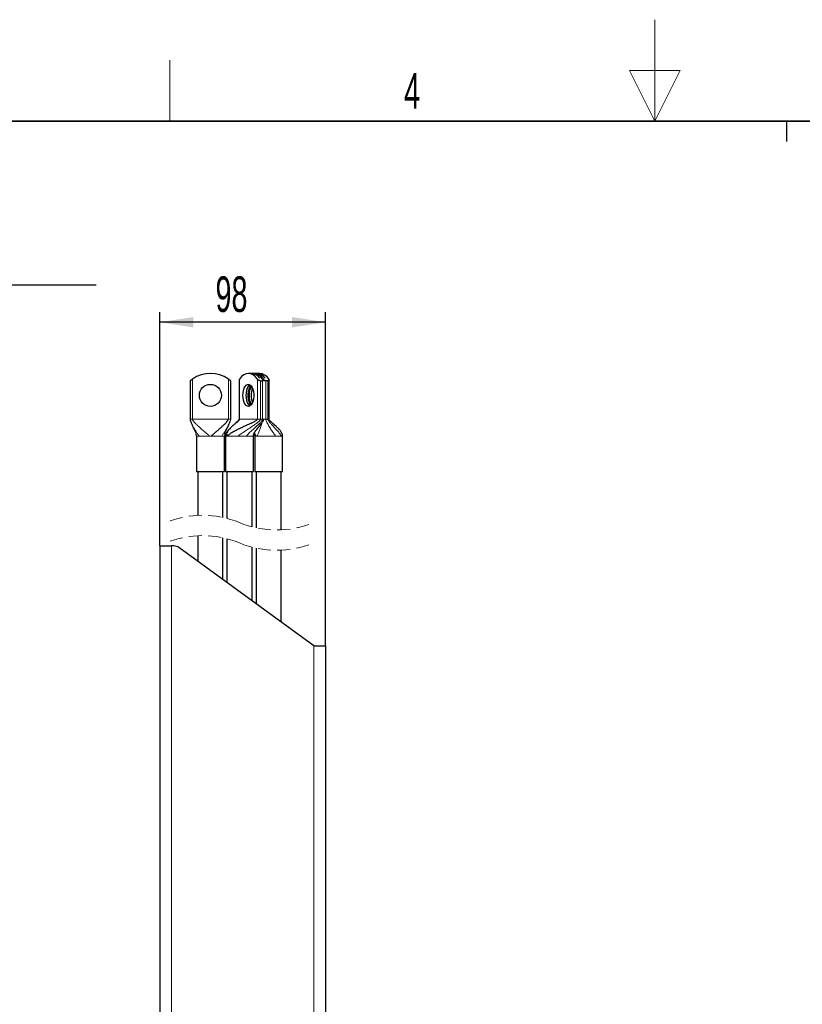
# Model space of a CAD drawing. Header units: millimetres. Extents: x 5 to 418, y 2 to 292.
# Tile 14 of 25: x 154 to 232, y 196 to 292. Entities that reach past the tile are written whole.
import ezdxf

# ---------------------------------------------------------------- set-up
doc = ezdxf.new("R2010")
doc.units = ezdxf.units.MM
doc.linetypes.add('HIDDEN', pattern=[1.905, 1.27, -0.635])
doc.layers.add('SLD-0', color=7, linetype='Continuous')
doc.styles.add('SLDTEXTSTYLE0', font='TXT', dxfattribs={"width": 0.605})
doc.dimstyles.new('SLDDIMSTYLE0', dxfattribs={"dimtxt": 3.5, "dimasz": 3.302, "dimexe": 0, "dimexo": 0.0625, "dimgap": 0.875, "dimtad": 1, "dimlfac": 6, "dimrnd": 1e-09, "dimzin": 12, "dimdsep": 46, "dimtxsty": 'SLDTEXTSTYLE0', "dimsah": 1, "dimcen": 0.09, "dimadec": 0, "dimazin": 3, "dimtfac": 1, "dimtofl": 0, "dimtmove": 0, "dimatfit": 3, "dimfxl": 1, "dimfrac": 2, "dimtolj": 1, "dimtzin": 12, "dimarcsym": 0})

# ---------------------------------------------------------------- blocks, each defined once
blk = doc.blocks.new('SW_NOTE_0')
at = {"layer": 'SLD-0', "color": 0}
blk.add_line((30.219, 0), (0, 0), dxfattribs=at)
at = {"layer": 'SLD-0', "color": 0, "attachment_point": 1, "style": 'SLDTEXTSTYLE0'}
for s, insert, char_height in [('M12 Erdung', (0.471, 9.784), 3.5), ('protective earth', (1.662, 4.119), 3.175)]:
    blk.add_mtext(s, dxfattribs=dict(at, insert=insert, char_height=char_height))
blk = doc.blocks.new('_D_8')
at = {"layer": 'SLD-0', "color": 7}
for p, q in [((168.256, 240.698), (168.256, 263.722)), ((184.59, 230.865), (184.59, 263.722)), ((184.59, 262.722), (168.256, 262.722))]:
    blk.add_line(p, q, dxfattribs=at)
for points in [[(168.256, 262.722), (171.558, 262.214), (171.558, 263.23)], [(184.59, 262.722), (181.288, 263.23), (181.288, 262.214)]]:
    blk.add_solid(points, dxfattribs=at)
at = {"layer": 'SLD-0', "color": 7, "insert": (173.749, 267.233), "char_height": 3.5, "attachment_point": 1, "style": 'SLDTEXTSTYLE0'}
blk.add_mtext('98', dxfattribs=at)

msp = doc.modelspace()

# ---------------------------------------------------------------- linework, layer by layer
at = {"color": 7, "linetype": 'Continuous', "lineweight": 25}
for p, q in [((171.247, 256.9525), (171.247, 253.1892)), ((175.247, 253.1892), (175.247, 256.9525)), ((176.0763, 257.0488), (176.0763, 253.1892)), ((177.2911, 257.6892), (176.9885, 257.6892)), ((177.5952, 257.6892), (177.2926, 257.6892)), ((177.804, 257.6892), (177.5013, 257.6892)), ((178.108, 257.6892), (177.8054, 257.6892)), ((178.1155, 257.2105), (178.1141, 257.2105)), ((178.1882, 256.9525), (178.3905, 256.9525)), ((178.5074, 257.0474), (178.5074, 257.0488)), ((178.6283, 257.2105), (178.6269, 257.2105)), ((178.9033, 256.9525), (178.701, 256.9525)), ((179.0202, 253.1892), (179.0202, 257.0488)), ((171.872, 251.5225), (171.8352, 251.7158)), ((171.872, 251.5225), (171.872, 248.0225)), ((174.622, 248.0225), (174.622, 251.5225)), ((174.7395, 251.5225), (174.7395, 248.0225)), ((177.4895, 248.0225), (177.4895, 251.5225)), ((177.607, 251.5225), (177.607, 248.0225)), ((180.357, 248.0225), (180.357, 251.5225)), ((171.872, 248.0225), (174.622, 248.0225)), ((172.0137, 248.0225), (172.0137, 243.7139)), ((174.4804, 243.5106), (174.4804, 248.0225)), ((174.7395, 248.0225), (177.4895, 248.0225)), ((174.8812, 248.0225), (174.8812, 243.4145)), ((177.3479, 242.5809), (177.3479, 248.0225)), ((177.607, 248.0225), (179.6678, 248.0225)), ((177.7487, 248.0225), (177.7487, 242.4848)), ((179.6678, 248.0225), (180.357, 248.0225)), ((180.2153, 242.2814), (180.2153, 248.0225)), ((172.0137, 241.7139), (172.0137, 239.1751)), ((174.4804, 237.3784), (174.4804, 241.5106)), ((174.8812, 241.4145), (174.8812, 237.0864)), ((168.2562, 240.698), (168.2562, 76.698)), ((168.2562, 240.698), (169.4229, 240.698)), ((169.6515, 240.698), (169.4229, 240.698)), ((183.4229, 230.8647), (170.1422, 240.5383)), ((177.3479, 235.2897), (177.3479, 240.5809)), ((177.7487, 240.4848), (177.7487, 234.9977)), ((180.2153, 233.201), (180.2153, 240.2814)), ((183.4229, 230.8647), (184.5895, 230.8647)), ((184.5895, 230.8647), (184.5895, 84.198))]:
    msp.add_line(p, q, dxfattribs=at)
at = {"color": 7, "linetype": 'Continuous', "lineweight": 18}
for p, q in [((171.4804, 253.1892), (171.4804, 257.1329)), ((175.0137, 257.1329), (175.0137, 253.1892)), ((176.1074, 253.1892), (176.1074, 257.1329)), ((177.8696, 257.1329), (177.8696, 253.1892)), ((178.1882, 253.1892), (178.1882, 256.9525)), ((178.3905, 256.9525), (178.3905, 253.1892)), ((178.701, 253.1892), (178.701, 256.9525)), ((178.9033, 256.9525), (178.9033, 253.1892)), ((171.247, 253.1892), (171.2603, 253.1892)), ((171.2603, 253.1892), (171.4804, 253.1892)), ((171.4804, 253.1892), (175.0137, 253.1892)), ((175.0137, 253.1892), (175.2338, 253.1892)), ((175.2338, 253.1892), (175.247, 253.1892)), ((176.0791, 253.1892), (176.1074, 253.1892)), ((176.1074, 253.1892), (177.8696, 253.1892)), ((177.8696, 253.1892), (178.1144, 253.1892)), ((178.1144, 253.1892), (178.1882, 253.1892)), ((178.1882, 253.1892), (178.3905, 253.1892)), ((178.3905, 253.1892), (178.5038, 253.1892)), ((178.5074, 253.1892), (178.701, 253.1892)), ((178.701, 253.1892), (178.9033, 253.1892)), ((178.9033, 253.1892), (178.9639, 253.1892)), ((178.9639, 253.1892), (179.0192, 253.1892)), ((172.089, 251.5225), (171.872, 251.5225)), ((172.1346, 251.5225), (172.089, 251.5225)), ((173.1607, 251.5225), (172.1346, 251.5225)), ((173.3334, 251.5225), (173.1607, 251.5225)), ((174.3594, 251.5225), (173.3334, 251.5225)), ((174.405, 251.5225), (174.3594, 251.5225)), ((174.622, 251.5225), (174.405, 251.5225)), ((174.6527, 251.7157), (174.622, 251.5225)), ((174.882, 251.5225), (174.7398, 251.5225)), ((174.9682, 251.5225), (174.882, 251.5225)), ((175.9688, 251.5225), (174.9682, 251.5225)), ((176.0495, 251.5225), (175.9688, 251.5225)), ((176.8003, 251.5225), (176.0495, 251.5225)), ((177.473, 251.5225), (176.8003, 251.5225)), ((177.7495, 251.5225), (177.6117, 251.5225)), ((177.8356, 251.5225), (177.7495, 251.5225)), ((179.6678, 251.5225), (177.8356, 251.5225)), ((180.2021, 251.5225), (179.6678, 251.5225)), ((180.2373, 251.5225), (180.2021, 251.5225)), ((180.3534, 251.5225), (180.2373, 251.5225)), ((169.4229, 240.698), (169.4229, 76.698)), ((183.4229, 84.198), (183.4229, 230.8647))]:
    msp.add_line(p, q, dxfattribs=at)
at = {"color": 7, "linetype": 'Continuous', "lineweight": 25, "flags": 128}
for points in [[(177.8696, 257.1329), (177.6679, 257.3719), (177.4504, 257.5468), (177.2221, 257.6534), (176.9885, 257.6892), (176.7548, 257.6534), (176.5266, 257.5468), (176.3091, 257.3719), (176.1074, 257.1329)], [(176.4628, 255.2727), (176.4482, 255.5225), (176.4628, 255.7723), (176.5057, 256.0087), (176.5746, 256.2189), (176.6658, 256.3915), (176.7745, 256.5172), (176.8947, 256.5894), (177.0199, 256.604), (177.1435, 256.5603), (177.2586, 256.4607), (177.3593, 256.3105), (177.4399, 256.1178), (177.4962, 255.893), (177.5251, 255.6483), (177.5251, 255.3967), (177.4962, 255.152), (177.4399, 254.9272), (177.3593, 254.7345), (177.2586, 254.5843), (177.1435, 254.4847), (177.0199, 254.441), (176.8947, 254.4556), (176.7745, 254.5278), (176.6658, 254.6535), (176.5746, 254.8262), (176.5057, 255.0363), (176.4628, 255.2727)], [(177.1398, 256.5625), (177.0771, 256.5172), (176.9685, 256.3915), (176.8772, 256.2189), (176.8083, 256.0087), (176.7654, 255.7723), (176.7508, 255.5225)], [(177.1405, 256.5621), (177.0786, 256.5172), (176.9699, 256.3915), (176.8787, 256.2189), (176.8097, 256.0087), (176.7668, 255.7723), (176.7523, 255.5225)], [(177.2449, 254.5689), (177.2312, 254.5843), (177.1305, 254.7345), (177.0499, 254.9272), (176.9936, 255.152), (176.9647, 255.3967), (176.9647, 255.6483), (176.9936, 255.893), (177.0499, 256.1178), (177.1305, 256.3105), (177.2312, 256.4607), (177.2449, 256.4761)], [(176.7508, 255.5225), (176.7654, 255.2727), (176.8083, 255.0363), (176.8772, 254.8262), (176.9685, 254.6535), (177.0771, 254.5278), (177.1398, 254.4825)], [(176.7523, 255.5225), (176.7668, 255.2727), (176.8097, 255.0363), (176.8787, 254.8262), (176.9699, 254.6535), (177.0786, 254.5278), (177.1405, 254.4829)]]:
    msp.add_lwpolyline(points, dxfattribs=at)
at = {"color": 7, "linetype": 'Continuous', "lineweight": 25}
msp.add_circle((173.247, 255.5225), 1.0833, dxfattribs=at)
for centre, radius, start, end in [((173.247, 254.6058), 3.0833, 55.042357, 124.957643), ((177.2127, 256.6075), 1.0845, 33.781749, 85.851359), ((177.2141, 256.6075), 1.0845, 33.781753, 85.851359), ((177.4032, 256.5579), 1.1355, 30.420656, 85.044903), ((177.4971, 256.5579), 1.1355, 30.420664, 85.044894), ((177.7255, 256.6075), 1.0845, 33.781764, 85.851348), ((177.7269, 256.6075), 1.0845, 33.781753, 85.851359), ((178.01, 256.5579), 1.1355, 30.420661, 85.044898), ((178.5886, 255.5967), 1.5355, 147.620798, 182.768685), ((179.1726, 255.5225), 1.9134, 158.191119, 201.808881), ((179.1751, 255.5225), 1.9144, 158.257479, 201.742521), ((178.5397, 255.4354), 1.4873, 176.642668, 212.967849), ((169.6515, 239.8647), 0.8333, 53.929811, 89.999898)]:
    msp.add_arc(centre, radius, start, end, dxfattribs=at)
at = {"color": 7, "linetype": 'HIDDEN', "lineweight": 18}
for centre, start, end in [((172.4766, 234.2667), 67.380135, 112.619865), ((179.7524, 251.7287), 247.380135, 292.619865), ((172.4766, 232.2667), 67.380135, 112.619865), ((179.7524, 249.7287), 247.380135, 292.619865)]:
    msp.add_arc(centre, 9.4586, start, end, dxfattribs=at)
at = {"color": 7, "linetype": 'Continuous', "lineweight": 25}
for points, knots in [([(171.4804, 257.1329), (171.4487, 257.1102), (171.3895, 257.0678), (171.3192, 257.0125), (171.2742, 256.9755), (171.2547, 256.9591), (171.2479, 256.9533), (171.247, 256.9525)], [0, 0, 0, 0, 0.3955703, 0.7407779, 0.9092441, 0.9882088, 1, 1, 1, 1]), ([(175.247, 256.9525), (175.244, 256.9551), (175.2328, 256.9646), (175.2048, 256.9881), (175.1533, 257.0297), (175.087, 257.0807), (175.0367, 257.1165), (175.0137, 257.1329)], [0, 0, 0, 0, 0.040231, 0.1496469, 0.3717039, 0.7133301, 1, 1, 1, 1]), ([(176.1074, 257.1329), (176.0916, 257.1107), (176.0725, 257.0839), (176.0791, 257.054), (176.0802, 257.0488)], [0, 0, 0, 0, 0.82713928, 1, 1, 1, 1]), ([(178.1882, 256.9525), (178.168, 256.9542), (178.1261, 256.9578), (178.0589, 256.9822), (177.9856, 257.0222), (177.9183, 257.0735), (177.8835, 257.1159), (177.8696, 257.1329)], [0, 0, 0, 0, 0.161336, 0.3333966, 0.56396, 0.8258233, 1, 1, 1, 1]), ([(178.701, 256.9525), (178.6808, 256.9542), (178.6389, 256.9578), (178.5717, 256.9822), (178.4984, 257.0222), (178.4311, 257.0735), (178.3963, 257.1159), (178.3824, 257.1329)], [0, 0, 0, 0, 0.1613356, 0.3333966, 0.56396, 0.8258233, 1, 1, 1, 1]), ([(178.4763, 257.1329), (178.4893, 257.1109), (178.5132, 257.0703), (178.5039, 257.0034), (178.4644, 256.9666), (178.4253, 256.954), (178.4002, 256.9529), (178.3905, 256.9525)], [0, 0, 0, 0, 0.2890371, 0.5350552, 0.7095666, 0.8874254, 1, 1, 1, 1]), ([(178.9891, 257.1329), (179.0021, 257.1109), (179.026, 257.0703), (179.0167, 257.0034), (178.9772, 256.9666), (178.9381, 256.954), (178.913, 256.9529), (178.9033, 256.9525)], [0, 0, 0, 0, 0.2890372, 0.5350554, 0.7095667, 0.8874248, 1, 1, 1, 1]), ([(171.247, 253.1892), (171.2476, 253.1774), (171.2491, 253.1449), (171.2609, 253.0891), (171.2937, 252.9731), (171.3609, 252.8026), (171.4593, 252.5832), (171.5624, 252.3667), (171.6582, 252.1673), (171.7382, 251.9922), (171.7929, 251.8651), (171.817, 251.7954), (171.8237, 251.7761)], [0, 0, 0, 0, 0.02301484, 0.06381317, 0.11114251, 0.25933627, 0.42214209, 0.58247601, 0.72907335, 0.85563268, 0.95979885, 1, 1, 1, 1]), ([(173.3334, 251.5225), (173.3976, 251.5804), (173.5292, 251.6992), (173.733, 251.8763), (173.9542, 252.0673), (174.185, 252.2671), (174.4245, 252.4794), (174.646, 252.6854), (174.8322, 252.8776), (174.9511, 253.0248), (174.9999, 253.1202), (175.0121, 253.164), (175.0132, 253.1811), (175.0137, 253.1892)], [0, 0, 0, 0, 0.1086793, 0.2228672, 0.3395199, 0.4760081, 0.6066819, 0.7418507, 0.8561116, 0.9431375, 0.9785081, 0.989876, 1, 1, 1, 1]), ([(174.6489, 251.7153), (174.6624, 251.755), (174.7032, 251.8744), (174.7988, 252.0889), (174.952, 252.4116), (175.101, 252.7124), (175.1781, 252.9255), (175.1991, 252.9835)], [0, 0, 0, 0, 0.09107, 0.2733812, 0.5087298, 0.866348, 1, 1, 1, 1]), ([(176.1074, 253.1892), (176.1068, 253.1824), (176.1057, 253.1679), (176.0978, 253.1458), (176.0792, 253.1088), (176.0107, 253.0187), (175.8587, 252.8797), (175.6334, 252.6917), (175.3728, 252.4721), (175.1167, 252.2286), (174.925, 251.9822), (174.8225, 251.733), (174.8627, 251.5909), (174.882, 251.5225)], [0, 0, 0, 0, 0.009395, 0.0199868, 0.0320176, 0.0665216, 0.1752728, 0.3156419, 0.4718386, 0.6461319, 0.8014138, 0.9043322, 1, 1, 1, 1]), ([(174.9682, 251.5225), (175.0176, 251.5827), (175.1316, 251.7216), (175.3844, 251.8883), (175.7128, 252.079), (176.1118, 252.2755), (176.5689, 252.4851), (177.0256, 252.6872), (177.4305, 252.8747), (177.7023, 253.016), (177.8308, 253.1149), (177.8652, 253.1624), (177.8683, 253.1809), (177.8696, 253.1892)], [0, 0, 0, 0, 0.06878, 0.1587585, 0.2659447, 0.4065712, 0.5528741, 0.7124412, 0.8496932, 0.9491627, 0.9834992, 0.9926906, 1, 1, 1, 1]), ([(176.0763, 253.1892), (176.0756, 253.1809), (176.074, 253.1631), (176.0333, 253.0632), (175.8241, 252.8615), (175.591, 252.6817), (175.4448, 252.5324), (175.427, 252.5141)], [0, 0, 0, 0, 0.02619434, 0.05650519, 0.33833803, 0.91917086, 1, 1, 1, 1]), ([(177.4893, 251.5225), (177.4911, 251.5463), (177.5, 251.6618), (177.6319, 251.919), (177.9009, 252.2933), (178.1982, 252.6609), (178.403, 252.9416), (178.4779, 253.079), (178.503, 253.1454), (178.506, 253.1755), (178.5074, 253.1892)], [0, 0, 0, 0, 0.0361585, 0.1755071, 0.4269681, 0.7414624, 0.8930124, 0.9541828, 0.9791566, 1, 1, 1, 1]), ([(179.6412, 252.5384), (179.5441, 252.6256), (179.369, 252.7828), (179.1624, 252.9647), (179.0585, 253.0879), (179.0297, 253.1432), (179.0214, 253.1704), (179.0206, 253.1831), (179.0202, 253.1892)], [0, 0, 0, 0, 0.4304578, 0.775789, 0.9068729, 0.9580163, 0.9800188, 1, 1, 1, 1]), ([(180.3574, 251.5225), (180.3556, 251.5514), (180.3517, 251.613), (180.3132, 251.7455), (180.2241, 251.9223), (180.0651, 252.1333), (179.8576, 252.3507), (179.6132, 252.5721), (179.3584, 252.79), (179.1625, 252.9648), (179.0586, 253.0879), (179.0298, 253.1432), (179.0215, 253.1704), (179.0206, 253.1831), (179.0202, 253.1892)], [0, 0, 0, 0, 0.0397332, 0.0844566, 0.1883896, 0.3098719, 0.4459396, 0.60079, 0.7626706, 0.9065679, 0.9611919, 0.9825041, 0.9916732, 1, 1, 1, 1]), ([(175.0684, 252.1519), (175.0425, 252.1268), (174.9361, 252.0238), (174.8333, 251.8514), (174.7525, 251.6604), (174.7434, 251.5666), (174.7391, 251.5225)], [0, 0, 0, 0, 0.1488695, 0.6120357, 0.8178084, 1, 1, 1, 1]), ([(177.5499, 251.7319), (177.5598, 251.7121), (177.582, 251.6681), (177.6018, 251.597), (177.6055, 251.5463), (177.6073, 251.5225)], [0, 0, 0, 0, 0.3032334, 0.6742836, 1, 1, 1, 1])]:
    msp.add_open_spline(points, degree=3, knots=knots, dxfattribs=at)
at = {"color": 7, "linetype": 'Continuous', "lineweight": 18}
for points, knots in [([(171.247, 253.1892), (171.2474, 253.1794), (171.2482, 253.1583), (171.2537, 253.1249), (171.2666, 253.067), (171.3055, 252.9458), (171.3837, 252.7633), (171.4971, 252.5357), (171.635, 252.2847), (171.7937, 252.0196), (171.9616, 251.7581), (172.0796, 251.5974), (172.1346, 251.5225)], [0, 0, 0, 0, 0.01548947, 0.03326241, 0.05328828, 0.1089394, 0.23383739, 0.36609064, 0.50997453, 0.68559335, 0.85335349, 1, 1, 1, 1]), ([(171.4804, 253.1892), (171.4807, 253.1824), (171.4815, 253.1681), (171.4867, 253.1462), (171.4993, 253.1097), (171.5464, 253.0207), (171.6619, 252.8775), (171.8481, 252.6854), (172.091, 252.4594), (172.3761, 252.2085), (172.664, 251.9602), (172.9282, 251.7317), (173.0846, 251.591), (173.1607, 251.5225)], [0, 0, 0, 0, 0.0085202, 0.0179117, 0.0282842, 0.0569036, 0.1439258, 0.258182, 0.3933452, 0.5608663, 0.7356064, 0.8712507, 1, 1, 1, 1]), ([(175.247, 253.1892), (175.2466, 253.1794), (175.2458, 253.1583), (175.2403, 253.1249), (175.2274, 253.067), (175.1885, 252.9458), (175.1103, 252.7633), (174.9969, 252.5357), (174.859, 252.2847), (174.7003, 252.0196), (174.5325, 251.7581), (174.4145, 251.5974), (174.3594, 251.5225)], [0, 0, 0, 0, 0.0154895, 0.0332624, 0.0532883, 0.1089394, 0.2338374, 0.3660907, 0.5099745, 0.6855934, 0.8533535, 1, 1, 1, 1]), ([(178.1882, 253.1892), (178.187, 253.1792), (178.1843, 253.1571), (178.1673, 253.1236), (178.1269, 253.0633), (178.0048, 252.9371), (177.7798, 252.7573), (177.4664, 252.5333), (177.0974, 252.2852), (176.6987, 252.0231), (176.3095, 251.7693), (176.074, 251.5987), (175.9688, 251.5225)], [0, 0, 0, 0, 0.0106776, 0.0237968, 0.0397263, 0.0885619, 0.2109272, 0.3486459, 0.50169, 0.6880529, 0.8605944, 1, 1, 1, 1]), ([(178.3905, 253.1892), (178.3883, 253.1738), (178.3834, 253.1385), (178.3475, 253.0702), (178.2558, 252.9412), (178.0859, 252.7619), (177.8531, 252.5383), (177.5818, 252.2913), (177.295, 252.0295), (177.0201, 251.7756), (176.8678, 251.6002), (176.8003, 251.5225)], [0, 0, 0, 0, 0.0200072, 0.0457699, 0.0984213, 0.2250579, 0.3641211, 0.5164473, 0.6996153, 0.8669188, 1, 1, 1, 1]), ([(179.6678, 251.5225), (179.5938, 251.622), (179.4349, 251.8357), (179.2062, 252.1752), (179.0092, 252.4897), (178.8617, 252.7528), (178.7698, 252.9405), (178.7212, 253.0708), (178.7035, 253.1476), (178.7018, 253.1761), (178.701, 253.1892)], [0, 0, 0, 0, 0.19166978, 0.4119869, 0.63285252, 0.76542716, 0.87839206, 0.95588576, 0.97985237, 1, 1, 1, 1]), ([(178.9033, 253.1892), (178.9041, 253.1793), (178.9058, 253.1578), (178.917, 253.1243), (178.9432, 253.0654), (179.0216, 252.9417), (179.1691, 252.7611), (179.3718, 252.536), (179.6046, 252.2882), (179.8461, 252.0265), (180.0734, 251.7742), (180.1874, 251.5992), (180.2373, 251.5225)], [0, 0, 0, 0, 0.0137869, 0.0300426, 0.0489514, 0.1038989, 0.2337144, 0.374389, 0.527008, 0.7086347, 0.8722854, 1, 1, 1, 1]), ([(177.8356, 251.5225), (177.8845, 251.6206), (177.9896, 251.8321), (178.1197, 252.173), (178.2252, 252.489), (178.2918, 252.7114), (178.3156, 252.8124), (178.3214, 252.8371)], [0, 0, 0, 0, 0.23405178, 0.50425526, 0.77845641, 0.9458496, 1, 1, 1, 1]), ([(177.5843, 251.7987), (177.5963, 251.7823), (177.6599, 251.6957), (177.7094, 251.6), (177.7495, 251.5225)], [0, 0, 0, 0, 0.1895802, 1, 1, 1, 1])]:
    msp.add_open_spline(points, degree=3, knots=knots, dxfattribs=at)
at = {"layer": 'SLD-0', "lineweight": 18}
for p, q in [((217, 292.5), (217, 282.5)), ((169.25, 282.5), (169.25, 288.5)), ((219.5, 287.5), (214.5, 287.5)), ((214.5, 287.5), (217, 282.5)), ((217, 282.5), (219.5, 287.5))]:
    msp.add_line(p, q, dxfattribs=at)
at = {"layer": 'SLD-0', "lineweight": 35}
msp.add_line((408, 282.5), (26, 282.5), dxfattribs=at)
at = {"layer": 'SLD-0'}
msp.add_line((230, 280.5), (230, 282.5), dxfattribs=at)
msp.add_line((230, 280.5), (230, 282.5), dxfattribs=at)

# ---------------------------------------------------------------- block references
at = {"layer": 'SLD-0', "color": 7}
msp.add_blockref('SW_NOTE_0', (131.7929, 266.3563), dxfattribs=at)

# ---------------------------------------------------------------- texts
at = {"layer": 'SLD-0', "insert": (193.1027, 287.243), "char_height": 3.5, "attachment_point": 2, "style": 'SLDTEXTSTYLE0'}
msp.add_mtext('4', dxfattribs=at)

# ---------------------------------------------------------------- dimensions: what is measured, and where the dimension line sits
at = {"layer": 'SLD-0', "color": 7}
dim = msp.add_linear_dim(base=(168.2562, 262.7216), p1=(184.5895, 230.8647), p2=(168.2562, 240.698), dimstyle='SLDDIMSTYLE0', dxfattribs=at)
dim.commit()
dim.dimension.update_dxf_attribs({"geometry": '_D_8', "text_midpoint": (176.4229, 262.7216), "dimtype": 160})

doc.saveas('drawing.dxf')
